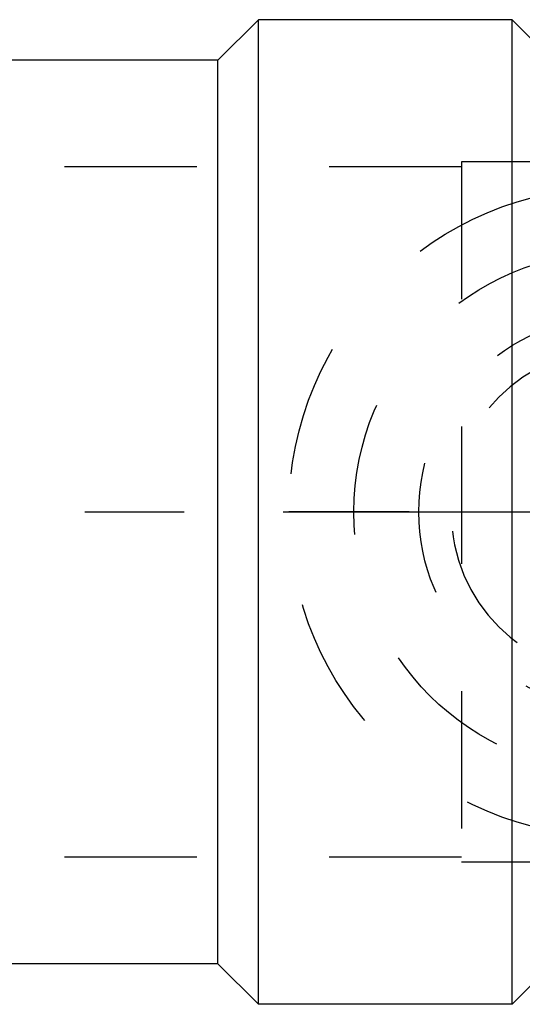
# Model space of a CAD drawing. Header units: millimetres. Extents: x 439 to 562, y 468 to 537.
# Tile 2 of 12: x 504 to 529, y 468 to 517. Entities that reach past the tile are written whole.
import ezdxf

# ---------------------------------------------------------------- set-up
doc = ezdxf.new("R2010")
doc.units = ezdxf.units.MM
doc.header["$LTSCALE"] = 65.185185
doc.linetypes.add('CENTER', pattern=[0.6, 0.375, -0.075, 0.075, -0.075])
doc.linetypes.add('HIDDEN', pattern=[0.2, 0.1, -0.1])
for name, color, linetype in [('ACHSEN_S', 7, 'CONTINUOUS'), ('FASEN', 7, 'CONTINUOUS'), ('KOERPER', 7, 'CONTINUOUS'), ('KONST.EL_MIT_GEO', 7, 'CONTINUOUS'), ('KURVEN', 7, 'CONTINUOUS')]:
    doc.layers.add(name, color=color, linetype=linetype)

msp = doc.modelspace()

# ---------------------------------------------------------------- linework, layer by layer
at = {"layer": 'ACHSEN_S', "color": 2, "linetype": 'CENTER'}
msp.add_line((438.512, 492.675), (561.706, 492.675), dxfattribs=at)
at = {"layer": 'FASEN', "color": 7, "linetype": 'Continuous'}
for p, q in [((528.012, 468.425), (528.012, 516.925)), ((529.512, 515.425), (528.012, 516.925)), ((529.512, 469.925), (528.012, 468.425))]:
    msp.add_line(p, q, dxfattribs=at)
at = {"layer": 'KOERPER', "color": 7, "linetype": 'Continuous'}
for p, q in [((515.512, 516.925), (513.512, 514.925)), ((515.512, 468.425), (515.512, 516.925)), ((528.012, 516.925), (515.512, 516.925)), ((513.512, 514.925), (459.885, 514.925)), ((513.512, 470.425), (513.512, 514.925)), ((513.512, 470.425), (459.512, 470.425)), ((515.512, 468.425), (513.512, 470.425)), ((528.012, 468.425), (515.512, 468.425))]:
    msp.add_line(p, q, dxfattribs=at)
at = {"layer": 'KOERPER', "color": 8, "linetype": 'HIDDEN'}
for p, q in [((525.512, 509.675), (495.011, 509.675)), ((525.512, 509.675), (525.512, 475.675)), ((525.512, 475.675), (495.011, 475.675))]:
    msp.add_line(p, q, dxfattribs=at)
at = {"layer": 'KONST.EL_MIT_GEO', "color": 8, "linetype": 'HIDDEN'}
for p, q in [((529.015, 509.925), (525.512, 509.925)), ((525.512, 509.925), (525.512, 475.425)), ((525.512, 509.675), (495.011, 509.675)), ((525.512, 475.675), (495.011, 475.675)), ((529.015, 475.425), (525.512, 475.425))]:
    msp.add_line(p, q, dxfattribs=at)
at = {"layer": 'KURVEN', "color": 8, "linetype": 'HIDDEN'}
msp.add_line((549.011, 492.675), (517.011, 492.675), dxfattribs=at)
for radius in [16, 12.8, 9.6]:
    msp.add_circle((533.011, 492.675), radius, dxfattribs=at)
msp.add_arc((533.011, 492.675), 8, 0, 270, dxfattribs=at)

doc.saveas('drawing.dxf')
